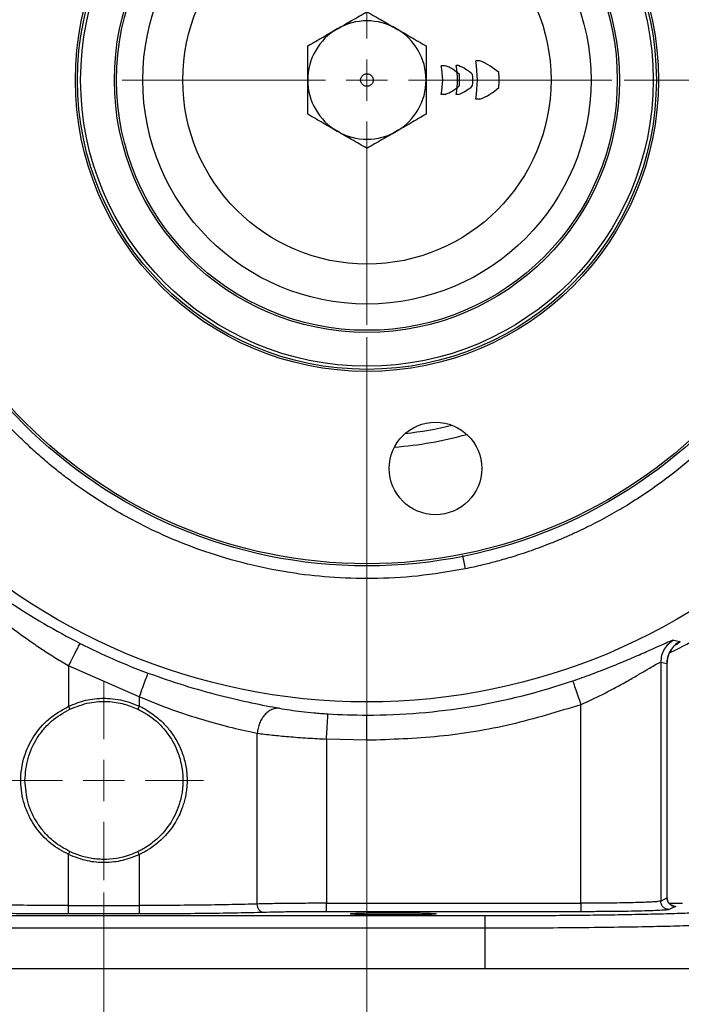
# Model space of a CAD drawing. Header units: inches. Extents: x 0.6 to 16.3, y 0.2 to 11.5.
# Tile 14 of 17: x 11.9 to 14, y 4.4 to 7.5. Entities that reach past the tile are written whole.
import ezdxf

# ---------------------------------------------------------------- set-up
doc = ezdxf.new("R2010")
doc.units = ezdxf.units.IN
doc.header["$MEASUREMENT"] = 0
doc.linetypes.add('CENTERX2', pattern=[0.8, 0.5, -0.1, 0.1, -0.1])
doc.styles.add('SLDTEXTSTYLE0', font='TXT', dxfattribs={"width": 0.75})
doc.dimstyles.new('SLDDIMSTYLE0', dxfattribs={"dimtxt": 0.137795, "dimasz": 0.14, "dimexe": 0, "dimexo": 0.0625, "dimgap": 0.034449, "dimtad": 0, "dimtih": 1, "dimtoh": 1, "dimdec": 1, "dimlfac": 1.5, "dimrnd": 1e-09, "dimzin": 12, "dimdsep": 46, "dimtxsty": 'SLDTEXTSTYLE0', "dimblk1": 'CLOSED', "dimblk2": 'CLOSED', "dimsah": 1, "dimcen": 0.09, "dimadec": 0, "dimazin": 3, "dimtfac": 1, "dimtdec": 1, "dimtofl": 0, "dimtmove": 0, "dimatfit": 3, "dimldrblk": 'CLOSED', "dimfxl": 0, "dimfrac": 2, "dimtolj": 1, "dimtzin": 12, "dimarcsym": 0})
doc.dimstyles.new('SLDDIMSTYLE1', dxfattribs={"dimtxt": 0.137795, "dimasz": 0.14, "dimexe": 0, "dimexo": 0.0625, "dimgap": 0.034449, "dimtad": 0, "dimdec": 1, "dimlfac": 1.5, "dimrnd": 1e-09, "dimzin": 12, "dimdsep": 46, "dimtxsty": 'SLDTEXTSTYLE0', "dimblk1": 'CLOSED', "dimblk2": 'CLOSED', "dimsah": 1, "dimcen": 0.09, "dimadec": 0, "dimazin": 3, "dimtfac": 1, "dimtdec": 1, "dimtofl": 0, "dimtmove": 0, "dimatfit": 3, "dimldrblk": 'CLOSED', "dimfxl": 0, "dimfrac": 2, "dimtolj": 1, "dimtzin": 12, "dimarcsym": 0})
doc.dimstyles.new('SLDDIMSTYLE2', dxfattribs={"dimtxt": 0.137795, "dimasz": 0.14, "dimexe": 0, "dimexo": 0.0625, "dimgap": 0.034449, "dimtad": 0, "dimdec": 1, "dimlfac": 1.5, "dimrnd": 1e-09, "dimzin": 12, "dimdsep": 46, "dimtxsty": 'SLDTEXTSTYLE0', "dimblk1": 'CLOSED', "dimblk2": 'CLOSED', "dimsah": 1, "dimcen": 0.09, "dimadec": 0, "dimazin": 3, "dimtfac": 1, "dimtmove": 0, "dimatfit": 0, "dimldrblk": 'CLOSED', "dimfxl": 0, "dimfrac": 2, "dimtolj": 1, "dimtzin": 12, "dimarcsym": 0})
doc.dimstyles.new('SLDDIMSTYLE3', dxfattribs={"dimtxt": 0.137795, "dimasz": 0.14, "dimexe": 0, "dimexo": 0.0625, "dimgap": 0.034449, "dimtad": 0, "dimdec": 1, "dimlfac": 1.5, "dimrnd": 1e-09, "dimzin": 12, "dimdsep": 46, "dimtxsty": 'SLDTEXTSTYLE0', "dimblk1": 'CLOSED', "dimblk2": 'CLOSED', "dimsah": 1, "dimcen": 0.09, "dimadec": 0, "dimazin": 3, "dimtfac": 1, "dimtofl": 0, "dimtmove": 0, "dimatfit": 3, "dimldrblk": 'CLOSED', "dimfxl": 0, "dimfrac": 2, "dimtolj": 1, "dimtzin": 12, "dimarcsym": 0})

# ---------------------------------------------------------------- blocks, each defined once
blk = doc.blocks.new('_Closed')
at = {"color": 0, "linetype": 'ByBlock', "lineweight": -2}
for p, q in [((-1, 0.166667), (0, 0)), ((-1, 0.166667), (-1, -0.166667)), ((0, 0), (-1, -0.166667)), ((0, 0), (-1, 0))]:
    blk.add_line(p, q, dxfattribs=at)
blk = doc.blocks.new('_D')
at = {"color": 7, "linetype": 'Continuous', "lineweight": 0}
for p, q in [((13.5315, 9.342), (15.7252, 9.342)), ((15.6858, 9.342), (15.6858, 8.7395)), ((15.5331, 8.7115), (15.4911, 8.7115)), ((15.4911, 8.7115), (15.4911, 8.4927)), ((15.8385, 8.7115), (15.8805, 8.7115)), ((15.8805, 8.7115), (15.8805, 8.4927)), ((15.4911, 8.4927), (15.5331, 8.4927)), ((15.8805, 8.4927), (15.8385, 8.4927)), ((15.6858, 4.4723), (15.6858, 8.2866)), ((14.248, 4.4723), (15.7252, 4.4723))]:
    blk.add_line(p, q, dxfattribs=at)
at = {"color": 7, "linetype": 'Continuous', "lineweight": 18, "xscale": 0.14, "yscale": 0.14}
for p, rotation in [((15.6858, 9.342), 90.0000000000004), ((15.6858, 4.4723), 270.0000000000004)]:
    blk.add_blockref('_Closed', p, dxfattribs=dict(at, rotation=rotation))
at = {"color": 7, "linetype": 'Continuous', "lineweight": 18, "char_height": 0.1378, "attachment_point": 1, "style": 'SLDTEXTSTYLE0'}
for s, insert in [('186', (15.5331, 8.6704)), ('7.3', (15.5585, 8.4642))]:
    blk.add_mtext(s, dxfattribs=dict(at, insert=insert))
blk = doc.blocks.new('_D_1')
at = {"color": 7, "linetype": 'Continuous', "lineweight": 0}
for p, q in [((15.0559, 6.6217), (15.0559, 3.0942)), ((12.1692, 4.7136), (12.1692, 3.0942)), ((13.9584, 3.3321), (13.9164, 3.3321)), ((13.9164, 3.3321), (13.9164, 3.1133)), ((14.2638, 3.3321), (14.3058, 3.3321)), ((14.3058, 3.3321), (14.3058, 3.1133)), ((12.1692, 3.1336), (13.7955, 3.1336)), ((15.0559, 3.1336), (14.4267, 3.1336)), ((13.9164, 3.1133), (13.9584, 3.1133)), ((14.3058, 3.1133), (14.2638, 3.1133))]:
    blk.add_line(p, q, dxfattribs=at)
at = {"color": 7, "linetype": 'Continuous', "lineweight": 18, "xscale": 0.14, "yscale": 0.14, "rotation": 180.0000000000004}
blk.add_blockref('_Closed', (12.1692, 3.1336), dxfattribs=at)
at = {"color": 7, "linetype": 'Continuous', "lineweight": 18, "xscale": 0.14, "yscale": 0.14}
blk.add_blockref('_Closed', (15.0559, 3.1336), dxfattribs=at)
at = {"color": 7, "linetype": 'Continuous', "lineweight": 18, "char_height": 0.1378, "attachment_point": 1, "style": 'SLDTEXTSTYLE0'}
for s, insert in [('110', (13.9584, 3.2909)), ('4.3', (13.9838, 3.0848))]:
    blk.add_mtext(s, dxfattribs=dict(at, insert=insert))
blk = doc.blocks.new('_D_2')
at = {"color": 7, "linetype": 'Continuous', "lineweight": 0}
for p, q in [((13.0025, 6.4737), (13.0025, 4.0391)), ((12.1692, 4.7136), (12.1692, 4.0391)), ((12.4435, 4.2769), (12.4015, 4.2769)), ((12.4015, 4.2769), (12.4015, 4.0582)), ((12.6471, 4.2769), (12.6891, 4.2769)), ((12.6891, 4.2769), (12.6891, 4.0582)), ((12.1692, 4.0785), (11.9192, 4.0785)), ((12.4015, 4.0582), (12.4435, 4.0582)), ((12.6891, 4.0582), (12.6471, 4.0582)), ((13.0025, 4.0785), (13.2525, 4.0785))]:
    blk.add_line(p, q, dxfattribs=at)
at = {"color": 7, "linetype": 'Continuous', "lineweight": 18, "xscale": 0.14, "yscale": 0.14}
blk.add_blockref('_Closed', (12.1692, 4.0785, -0.4912), dxfattribs=at)
at = {"color": 7, "linetype": 'Continuous', "lineweight": 18, "xscale": 0.14, "yscale": 0.14, "rotation": 180.0000000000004}
blk.add_blockref('_Closed', (13.0025, 4.0785, -0.4912), dxfattribs=at)
at = {"color": 7, "linetype": 'Continuous', "lineweight": 18, "char_height": 0.1378, "attachment_point": 1, "style": 'SLDTEXTSTYLE0'}
for s, insert in [('32', (12.4435, 4.2358)), ('1.3', (12.4181, 4.0297))]:
    blk.add_mtext(s, dxfattribs=dict(at, insert=insert))
blk = doc.blocks.new('_D_3')
at = {"color": 7, "linetype": 'Continuous', "lineweight": 0}
for p, q in [((13.8175, 7.2887), (15.4061, 7.2887)), ((15.3667, 7.2887), (15.3667, 5.859)), ((15.214, 5.8311), (15.172, 5.8311)), ((15.172, 5.8311), (15.172, 5.6123)), ((15.5194, 5.8311), (15.5614, 5.8311)), ((15.5614, 5.8311), (15.5614, 5.6123)), ((15.172, 5.6123), (15.214, 5.6123)), ((15.5614, 5.6123), (15.5194, 5.6123)), ((15.3667, 4.4723), (15.3667, 5.4061)), ((14.248, 4.4723), (15.4061, 4.4723))]:
    blk.add_line(p, q, dxfattribs=at)
at = {"color": 7, "linetype": 'Continuous', "lineweight": 18, "xscale": 0.14, "yscale": 0.14}
for p, rotation in [((15.3667, 7.2887, -0.4912), 90.0000000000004), ((15.3667, 4.4723, -0.4912), 270.0000000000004)]:
    blk.add_blockref('_Closed', p, dxfattribs=dict(at, rotation=rotation))
at = {"color": 7, "linetype": 'Continuous', "lineweight": 18, "char_height": 0.1378, "attachment_point": 1, "style": 'SLDTEXTSTYLE0'}
for s, insert in [('107', (15.214, 5.7899)), ('4.2', (15.2394, 5.5838))]:
    blk.add_mtext(s, dxfattribs=dict(at, insert=insert))
blk = doc.blocks.new('_D_4')
at = {"color": 7, "linetype": 'Continuous', "lineweight": 0}
for p, q in [((12.1692, 4.7136), (12.1692, 3.6941)), ((14.2525, 4.4329), (14.2525, 3.6941)), ((13.263, 3.9319), (13.221, 3.9319)), ((13.221, 3.9319), (13.221, 3.7132)), ((13.4666, 3.9319), (13.5086, 3.9319)), ((13.5086, 3.9319), (13.5086, 3.7132)), ((12.1692, 3.7335), (13.1002, 3.7335)), ((14.2525, 3.7335), (13.6295, 3.7335)), ((13.221, 3.7132), (13.263, 3.7132)), ((13.5086, 3.7132), (13.4666, 3.7132))]:
    blk.add_line(p, q, dxfattribs=at)
at = {"color": 7, "linetype": 'Continuous', "lineweight": 18, "xscale": 0.14, "yscale": 0.14, "rotation": 180.0000000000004}
blk.add_blockref('_Closed', (12.1692, 3.7335, -0.4912), dxfattribs=at)
at = {"color": 7, "linetype": 'Continuous', "lineweight": 18, "xscale": 0.14, "yscale": 0.14}
blk.add_blockref('_Closed', (14.2525, 3.7335, -0.4912), dxfattribs=at)
at = {"color": 7, "linetype": 'Continuous', "lineweight": 18, "char_height": 0.1378, "attachment_point": 1, "style": 'SLDTEXTSTYLE0'}
for s, insert in [('79', (13.263, 3.8908)), ('3.1', (13.2376, 3.6846))]:
    blk.add_mtext(s, dxfattribs=dict(at, insert=insert))
blk = doc.blocks.new('_D_5')
at = {"color": 7, "linetype": 'Continuous', "lineweight": 0}
for p, q in [((12.1692, 4.7136), (12.1692, 3.6941)), ((10.0859, 4.4329), (10.0859, 3.6941)), ((11.2678, 3.9319), (11.2258, 3.9319)), ((11.2258, 3.9319), (11.2258, 3.7132)), ((11.4714, 3.9319), (11.5134, 3.9319)), ((11.5134, 3.9319), (11.5134, 3.7132)), ((10.0859, 3.7335), (11.1049, 3.7335)), ((12.1692, 3.7335), (11.6342, 3.7335)), ((11.2258, 3.7132), (11.2678, 3.7132)), ((11.5134, 3.7132), (11.4714, 3.7132))]:
    blk.add_line(p, q, dxfattribs=at)
at = {"color": 7, "linetype": 'Continuous', "lineweight": 18, "xscale": 0.14, "yscale": 0.14, "rotation": 180.0000000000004}
blk.add_blockref('_Closed', (10.0859, 3.7335, -0.4912), dxfattribs=at)
at = {"color": 7, "linetype": 'Continuous', "lineweight": 18, "xscale": 0.14, "yscale": 0.14}
blk.add_blockref('_Closed', (12.1692, 3.7335, -0.4912), dxfattribs=at)
at = {"color": 7, "linetype": 'Continuous', "lineweight": 18, "char_height": 0.1378, "attachment_point": 1, "style": 'SLDTEXTSTYLE0'}
for s, insert in [('79', (11.2678, 3.8908)), ('3.1', (11.2423, 3.6846))]:
    blk.add_mtext(s, dxfattribs=dict(at, insert=insert))
blk = doc.blocks.new('_D_6')
at = {"color": 7, "linetype": 'Continuous', "lineweight": 0}
for p, q in [((9.9503, 5.7029), (9.9503, 3.0942)), ((12.1692, 4.7136), (12.1692, 3.0942)), ((10.8228, 3.3321), (10.7808, 3.3321)), ((10.7808, 3.3321), (10.7808, 3.1133)), ((11.0264, 3.3321), (11.0684, 3.3321)), ((11.0684, 3.3321), (11.0684, 3.1133)), ((9.9503, 3.1336), (10.6599, 3.1336)), ((12.1692, 3.1336), (11.1893, 3.1336)), ((10.7808, 3.1133), (10.8228, 3.1133)), ((11.0684, 3.1133), (11.0264, 3.1133))]:
    blk.add_line(p, q, dxfattribs=at)
at = {"color": 7, "linetype": 'Continuous', "lineweight": 18, "xscale": 0.14, "yscale": 0.14, "rotation": 180.0000000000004}
blk.add_blockref('_Closed', (9.9503, 3.1336, -0.4912), dxfattribs=at)
at = {"color": 7, "linetype": 'Continuous', "lineweight": 18, "xscale": 0.14, "yscale": 0.14}
blk.add_blockref('_Closed', (12.1692, 3.1336, -0.4912), dxfattribs=at)
at = {"color": 7, "linetype": 'Continuous', "lineweight": 18, "char_height": 0.1378, "attachment_point": 1, "style": 'SLDTEXTSTYLE0'}
for s, insert in [('85', (10.8228, 3.2909)), ('3.3', (10.7973, 3.0848))]:
    blk.add_mtext(s, dxfattribs=dict(at, insert=insert))
blk = doc.blocks.new('SW_CENTERMARKSYMBOL_0')
at = {"color": 0, "linetype": 'Continuous', "lineweight": 18}
for p, q in [((0, 0.1312), (0, 0.7756)), ((0, 0), (0, 0.0656)), ((-0.1312, 0), (-0.7756, 0)), ((0, 0), (-0.0656, 0)), ((0, 0), (0, -0.0656)), ((0, 0), (0.0656, 0)), ((0.1312, 0), (0.7756, 0)), ((0, -0.1312), (0, -0.7756))]:
    blk.add_line(p, q, dxfattribs=at)
blk = doc.blocks.new('SW_CENTERMARKSYMBOL_1')
at = {"color": 0, "linetype": 'Continuous', "lineweight": 18}
for p, q in [((0, 0.1312), (0, 0.3159)), ((0, 0), (0, 0.0656)), ((-0.1312, 0), (-0.3159, 0)), ((0, 0), (-0.0656, 0)), ((0, 0), (0, -0.0656)), ((0, 0), (0.0656, 0)), ((0.1312, 0), (0.3159, 0)), ((0, -0.1312), (0, -0.3159))]:
    blk.add_line(p, q, dxfattribs=at)

msp = doc.modelspace()

# ---------------------------------------------------------------- linework, layer by layer
at = {"color": 7, "linetype": 'Continuous'}
for p, q in [((13.2502, 7.3341), (13.2382, 7.3341)), ((13.2921, 7.3345), (13.2855, 7.3345)), ((13.3602, 7.3494), (13.3472, 7.3494)), ((13.2502, 7.2433), (13.2382, 7.2433)), ((13.2921, 7.2428), (13.2855, 7.2428)), ((13.3602, 7.2279), (13.3472, 7.2279))]:
    msp.add_line(p, q, dxfattribs=at)
at = {"color": 8, "linetype": 'Continuous', "lineweight": 25}
for p, q in [((13.305, 5.7818), (13.3134, 5.7395)), ((13.9532, 5.4396), (13.9522, 5.4382)), ((13.9532, 4.6963), (13.9516, 4.6967)), ((13.9518, 4.6967), (13.9532, 4.6963))]:
    msp.add_line(p, q, dxfattribs=at)
at = {"color": 7, "linetype": 'Continuous', "lineweight": 25}
for p, q in [((13.9749, 5.5138), (13.9942, 5.5094)), ((12.281, 5.3343), (12.0574, 5.432)), ((12.0574, 5.432), (12.0574, 5.3041)), ((13.9334, 5.4437), (13.9334, 4.6864)), ((13.9334, 5.4437), (13.9532, 5.4396)), ((13.9532, 5.4396), (13.9532, 4.6963)), ((13.9536, 4.6937), (13.9536, 5.4415)), ((12.281, 5.3343), (12.281, 5.3041)), ((13.6804, 4.6795), (13.6804, 5.3089)), ((12.0574, 5.3041), (12.0617, 5.2951)), ((12.6549, 4.6771), (12.6549, 5.2184)), ((12.8743, 5.2), (12.8743, 4.6795)), ((13.0025, 5.196), (12.8743, 5.2)), ((12.0574, 4.8338), (12.0617, 4.8428)), ((12.0574, 4.6725), (12.0574, 4.8338)), ((12.281, 4.8338), (12.281, 4.6725)), ((13.9334, 4.6864), (13.9532, 4.6963)), ((12.0574, 4.6725), (12.281, 4.6725)), ((12.8743, 4.6795), (13.6804, 4.6795)), ((13.6804, 4.6528), (12.8743, 4.6528)), ((13.9798, 4.6696), (13.96, 4.6597)), ((14.0025, 4.6784), (13.9609, 4.6786)), ((10.9619, 4.6404), (13.3765, 4.6404)), ((12.281, 4.6458), (12.0574, 4.6458)), ((13.3765, 4.6004), (10.9619, 4.6004)), ((13.3765, 4.6004), (13.3765, 4.4723)), ((10.9619, 4.4723), (13.3765, 4.4723)), ((13.3765, 4.4723), (14.2087, 4.4723))]:
    msp.add_line(p, q, dxfattribs=at)
at = {"color": 7, "linetype": 'Continuous', "lineweight": 25, "flags": 128}
for points in [[(12.281, 5.3042), (12.2789, 5.2997), (12.2767, 5.2951)], [(12.2767, 4.8428), (12.2789, 4.8382), (12.281, 4.8337)]]:
    msp.add_lwpolyline(points, dxfattribs=at)
at = {"color": 7, "linetype": 'Continuous', "lineweight": 25}
for centre, radius in [((13.0025, 7.2887), 1.9709), ((13.0025, 7.2887), 1.54), ((13.0025, 7.2887), 1.5333), ((13.0025, 7.2887), 0.9237), ((13.0025, 7.2887), 0.917), ((13.0025, 7.2887), 0.907), ((13.0025, 7.2887), 0.8), ((13.0025, 7.2887), 0.7933), ((13.0025, 7.2887), 0.71), ((13.0025, 7.2887), 0.5833), ((13.2196, 6.0577), 0.1467)]:
    msp.add_circle(centre, radius, dxfattribs=at)
at = {"color": 7, "linetype": 'CENTERX2'}
msp.add_circle((13.0025, 7.2887), 0.02, dxfattribs=at)
msp.add_circle((13.0025, 7.2887), 0.02, dxfattribs=at)
msp.add_circle((13.0025, 7.2887), 0.02, dxfattribs=at)
at = {"color": 7, "linetype": 'Continuous', "lineweight": 25}
for radius, start, end in [(0.1875, 60, 120), (0.1875, 120, 180), (0.1875, 0, 60), (0.1875, 180, 240), (0.1875, 300, 0), (0.1875, 240, 300), (1.1667, 274.2713, 285.7287), (2.0034, 243.0222, 249.7354), (2.0127, 270, 288.9009), (2.0127, 266.4856, 270)]:
    msp.add_arc((13.0025, 7.2887), radius, start, end, dxfattribs=at)
at = {"color": 7, "linetype": 'Continuous'}
for centre, radius, start, end in [((13.0025, 7.2887), 0.24, 349.0973, 10.9028), ((13.2066, 7.2119), 0.1298, 46.7606, 70.3498), ((13.0025, 7.2887), 0.2867, 350.7942, 9.2058), ((13.2422, 7.2048), 0.139, 46.8496, 68.9549), ((13.0025, 7.2887), 0.35, 350, 10), ((13.298, 7.1808), 0.1797, 46.9379, 69.7346), ((13.0025, 7.2887), 0.2935, 356.5385, 3.4616), ((13.0025, 7.2887), 0.3352, 357, 3), ((13.0025, 7.2887), 0.4188, 356.7857, 3.2143), ((13.2066, 7.3655), 0.1298, 289.6502, 313.2395), ((13.2422, 7.3725), 0.139, 291.0451, 313.1504), ((13.298, 7.3965), 0.1797, 290.2654, 313.0621)]:
    msp.add_arc(centre, radius, start, end, dxfattribs=at)
at = {"color": 8, "linetype": 'Continuous', "lineweight": 25}
msp.add_arc((13.0025, 7.2887), 1.1267, 276.1672, 283.8329, dxfattribs=at)
at = {"color": 7, "linetype": 'Continuous', "lineweight": 25}
for points, knots in [([(11.4227, 7.2887), (11.426, 7.3575), (11.4327, 7.495), (11.476, 7.6975), (11.5292, 7.8528), (11.5802, 7.9669), (11.6205, 8.0463), (11.6701, 8.1315), (11.7304, 8.2215), (11.8028, 8.3146), (11.8721, 8.391), (11.9328, 8.4502), (11.98, 8.4925), (12.0286, 8.5326), (12.0785, 8.5704), (12.1549, 8.6234), (12.2605, 8.686), (12.3721, 8.7377), (12.4575, 8.7702), (12.5139, 8.7892), (12.5678, 8.8052), (12.6191, 8.8186), (12.6675, 8.8295), (12.7131, 8.8384), (12.7759, 8.8488), (12.8494, 8.8576), (12.9228, 8.8624), (12.9716, 8.8638), (13.0077, 8.8644), (13.0427, 8.8645), (13.0813, 8.8635), (13.1199, 8.8616), (13.1584, 8.8587), (13.1969, 8.8548), (13.2352, 8.8499), (13.2735, 8.8441), (13.3496, 8.8305), (13.4626, 8.8029), (13.6087, 8.7509), (13.7488, 8.6845), (13.8521, 8.622), (13.9225, 8.5726), (13.9677, 8.5385), (14.0196, 8.4961), (14.076, 8.4455), (14.131, 8.3908), (14.1971, 8.3187), (14.2664, 8.2319), (14.332, 8.1346), (14.3719, 8.0664), (14.3948, 8.0239), (14.4062, 8.002), (14.4156, 7.9835), (14.4276, 7.9594), (14.4427, 7.9278), (14.4754, 7.8541), (14.516, 7.7438), (14.5541, 7.5948), (14.5781, 7.4426), (14.5811, 7.34), (14.5826, 7.2887)], [0, 0, 0, 0, 0.041645, 0.083254, 0.124839, 0.140866, 0.158827, 0.178724, 0.200561, 0.224343, 0.250076, 0.262929, 0.27571, 0.28842, 0.301056, 0.313618, 0.344685, 0.375272, 0.387948, 0.39996, 0.411308, 0.421995, 0.432019, 0.441382, 0.450084, 0.470606, 0.486141, 0.494593, 0.500185, 0.507976, 0.515769, 0.523565, 0.531364, 0.539165, 0.546968, 0.554773, 0.56258, 0.59381, 0.625056, 0.656309, 0.687559, 0.697977, 0.708393, 0.721831, 0.738545, 0.754207, 0.768816, 0.797724, 0.821377, 0.839784, 0.845581, 0.85057, 0.85475, 0.858121, 0.866876, 0.875952, 0.906914, 0.937916, 0.968947, 1, 1, 1, 1]), ([(12.9088, 7.451), (12.9239, 7.4598), (12.9557, 7.4781), (12.9864, 7.4959), (13.0025, 7.5052)], [0, 0, 0, 0, 0.476313, 1, 1, 1, 1]), ([(13.0025, 7.5052), (13.0186, 7.4959), (13.0494, 7.4781), (13.0812, 7.4598), (13.0963, 7.451)], [0, 0, 0, 0, 0.523687, 1, 1, 1, 1]), ([(12.815, 7.3969), (12.8311, 7.4062), (12.8619, 7.424), (12.8937, 7.4423), (12.9088, 7.451)], [0, 0, 0, 0, 0.523687, 1, 1, 1, 1]), ([(13.0963, 7.451), (13.1114, 7.4423), (13.1432, 7.424), (13.1739, 7.4062), (13.19, 7.3969)], [0, 0, 0, 0, 0.476313, 1, 1, 1, 1]), ([(12.815, 7.2887), (12.815, 7.3061), (12.815, 7.3428), (12.815, 7.3783), (12.815, 7.3969)], [0, 0, 0, 0, 0.476313, 1, 1, 1, 1]), ([(13.19, 7.3969), (13.19, 7.3783), (13.19, 7.3428), (13.19, 7.3061), (13.19, 7.2887)], [0, 0, 0, 0, 0.523687, 1, 1, 1, 1]), ([(13.3134, 5.7395), (13.2633, 5.7309), (13.1658, 5.7141), (13.0217, 5.7068), (12.8865, 5.711), (12.7483, 5.7271), (12.6106, 5.7556), (12.4769, 5.7967), (12.3615, 5.843), (12.2638, 5.8909), (12.1829, 5.9372), (12.1176, 5.9795), (12.0668, 6.0156), (12.0297, 6.0441), (12.0025, 6.0661), (11.9809, 6.0843), (11.961, 6.1017), (11.9418, 6.119), (11.9233, 6.1363), (11.9054, 6.1535), (11.8683, 6.1904), (11.8187, 6.2439), (11.7612, 6.314), (11.7058, 6.3892), (11.655, 6.4678), (11.6143, 6.5404), (11.5894, 6.5891), (11.5735, 6.6218), (11.5601, 6.6503), (11.5471, 6.6797), (11.5346, 6.7094), (11.5228, 6.7393), (11.5117, 6.7695), (11.4881, 6.8376), (11.4563, 6.9522), (11.4277, 7.116), (11.4243, 7.2311), (11.4227, 7.2887)], [0, 0, 0, 0, 0.054647, 0.10618, 0.154597, 0.199898, 0.255443, 0.305449, 0.349916, 0.388841, 0.422225, 0.450067, 0.472367, 0.489124, 0.50034, 0.509971, 0.519419, 0.528682, 0.537762, 0.546657, 0.555369, 0.593957, 0.624967, 0.652728, 0.694227, 0.725392, 0.742126, 0.752933, 0.764445, 0.775961, 0.78748, 0.799001, 0.810526, 0.822052, 0.8764, 0.938191, 1, 1, 1, 1]), ([(12.815, 7.1804), (12.815, 7.199), (12.815, 7.2345), (12.815, 7.2712), (12.815, 7.2887)], [0, 0, 0, 0, 0.523687, 1, 1, 1, 1]), ([(13.19, 7.2887), (13.19, 7.2712), (13.19, 7.2345), (13.19, 7.199), (13.19, 7.1804)], [0, 0, 0, 0, 0.476313, 1, 1, 1, 1]), ([(14.5826, 7.2887), (14.5817, 7.2483), (14.5801, 7.1728), (14.568, 7.0675), (14.5526, 6.9782), (14.5357, 6.9046), (14.5198, 6.8465), (14.507, 6.8054), (14.4981, 6.7787), (14.4932, 6.7646), (14.4874, 6.7485), (14.4798, 6.7279), (14.4689, 6.7), (14.4576, 6.6728), (14.4461, 6.6464), (14.4344, 6.6208), (14.4225, 6.5959), (14.3938, 6.5384), (14.3488, 6.4589), (14.2854, 6.3647), (14.2434, 6.3102), (14.2215, 6.2835), (14.2181, 6.2794), (14.2089, 6.2684), (14.1912, 6.2476), (14.1613, 6.2144), (14.1142, 6.1652), (14.0449, 6.0998), (13.9472, 6.0201), (13.8616, 5.9619), (13.7993, 5.9247), (13.7703, 5.9082), (13.7403, 5.8919), (13.7095, 5.876), (13.6777, 5.8606), (13.645, 5.8455), (13.6114, 5.831), (13.568, 5.8134), (13.5167, 5.7945), (13.4606, 5.7763), (13.4124, 5.7626), (13.3735, 5.7527), (13.3415, 5.7453), (13.3225, 5.7414), (13.3134, 5.7395)], [0, 0, 0, 0, 0.0557735, 0.1045539, 0.1463402, 0.1811314, 0.2089266, 0.2297254, 0.2407327, 0.2478041, 0.2503317, 0.2644201, 0.2782377, 0.2917844, 0.3050602, 0.3180652, 0.3307995, 0.343263, 0.406954, 0.4569115, 0.5003478, 0.5021055, 0.5045931, 0.5078106, 0.5218421, 0.5424419, 0.5696092, 0.6160428, 0.6741429, 0.7439031, 0.7590299, 0.7744498, 0.790163, 0.8061695, 0.8224695, 0.8390631, 0.8559504, 0.8731316, 0.9038145, 0.9315308, 0.9546576, 0.973194, 0.9871392, 1, 1, 1, 1]), ([(12.9088, 7.1263), (12.8937, 7.135), (12.8619, 7.1534), (12.8311, 7.1711), (12.815, 7.1804)], [0, 0, 0, 0, 0.476313, 1, 1, 1, 1]), ([(13.19, 7.1804), (13.1739, 7.1711), (13.1432, 7.1534), (13.1114, 7.135), (13.0963, 7.1263)], [0, 0, 0, 0, 0.523687, 1, 1, 1, 1]), ([(13.0025, 7.0722), (12.9864, 7.0815), (12.9557, 7.0992), (12.9239, 7.1176), (12.9088, 7.1263)], [0, 0, 0, 0, 0.523687, 1, 1, 1, 1]), ([(13.0963, 7.1263), (13.0812, 7.1176), (13.0494, 7.0992), (13.0186, 7.0815), (13.0025, 7.0722)], [0, 0, 0, 0, 0.476313, 1, 1, 1, 1]), ([(11.6837, 5.772), (11.7114, 5.7498), (11.7668, 5.7055), (11.8672, 5.6347), (11.9762, 5.5657), (12.0549, 5.5239), (12.0937, 5.5033)], [0, 0, 0, 0, 0.251703, 0.50211, 0.754105, 1, 1, 1, 1]), ([(11.69, 5.7117), (11.6966, 5.7054), (11.7101, 5.6927), (11.7317, 5.6729), (11.7538, 5.6532), (11.7772, 5.6329), (11.8034, 5.6107), (11.83, 5.5892), (11.8616, 5.5643), (11.8955, 5.5388), (11.9354, 5.5103), (11.9752, 5.4832), (12.0159, 5.457), (12.0439, 5.4402), (12.0574, 5.432)], [0, 0, 0, 0, 0.068875, 0.140681, 0.211146, 0.277215, 0.352453, 0.440802, 0.500774, 0.61073, 0.70758, 0.803774, 0.904773, 1, 1, 1, 1]), ([(13.9613, 5.4732), (13.9628, 5.4739), (14.0331, 5.5063), (14.0973, 5.55), (14.1601, 5.5927)], [0, 0, 0, 0, 0.0214292, 1, 1, 1, 1]), ([(13.6545, 5.3845), (13.6743, 5.3915), (13.7141, 5.4054), (13.7714, 5.4275), (13.825, 5.4495), (13.873, 5.4704), (13.9139, 5.4888), (13.9457, 5.5031), (13.968, 5.5127), (13.9726, 5.5135), (13.9749, 5.5138)], [0, 0, 0, 0, 0.122122, 0.245216, 0.369509, 0.493397, 0.62032, 0.745244, 0.873132, 1, 1, 1, 1]), ([(13.9749, 5.5138), (13.9689, 5.5099), (13.957, 5.5021), (13.9438, 5.4849), (13.9351, 5.4651), (13.934, 5.4509), (13.9334, 5.4437)], [0, 0, 0, 0, 0.25004, 0.5, 0.74996, 1, 1, 1, 1]), ([(13.9942, 5.5094), (13.9883, 5.5055), (13.9765, 5.4976), (13.9635, 5.4805), (13.9549, 5.4608), (13.9538, 5.4467), (13.9532, 5.4396)], [0, 0, 0, 0, 0.2500391, 0.5, 0.7499609, 1, 1, 1, 1]), ([(13.9536, 5.4384), (13.9537, 5.442), (13.9539, 5.4493), (13.9558, 5.4587), (13.9581, 5.4659), (13.9603, 5.4714), (13.9629, 5.4766), (13.9665, 5.4826), (13.9681, 5.4849), (13.9692, 5.4864)], [0, 0, 0, 0, 0.157273, 0.31546, 0.400538, 0.495911, 0.607785, 0.741661, 1, 1, 1, 1]), ([(13.6804, 5.3089), (13.6904, 5.3135), (13.7097, 5.3223), (13.7405, 5.3373), (13.7694, 5.352), (13.7947, 5.3655), (13.8156, 5.377), (13.8341, 5.3874), (13.8583, 5.4014), (13.8849, 5.4172), (13.9101, 5.4322), (13.9279, 5.4424), (13.9316, 5.4433), (13.9334, 5.4437)], [0, 0, 0, 0, 0.080468, 0.154741, 0.252772, 0.324881, 0.379624, 0.446729, 0.506156, 0.631549, 0.755609, 0.87815, 1, 1, 1, 1]), ([(12.3087, 5.4093), (12.3471, 5.3958), (12.4236, 5.3689), (12.5358, 5.3378), (12.6407, 5.3135), (12.6974, 5.3029), (12.7257, 5.2976)], [0, 0, 0, 0, 0.249861, 0.496201, 0.747745, 1, 1, 1, 1]), ([(13.6545, 5.3845), (13.655, 5.383), (13.656, 5.3801), (13.662, 5.3627), (13.6705, 5.3379), (13.6771, 5.3185), (13.6804, 5.3089)], [0, 0, 0, 0, 0.250161, 0.5, 0.749839, 1, 1, 1, 1]), ([(12.0574, 5.3041), (12.0754, 5.3112), (12.1112, 5.3255), (12.1538, 5.3297), (12.1986, 5.3287), (12.2372, 5.3225), (12.2691, 5.3091), (12.281, 5.3041)], [0, 0, 0, 0, 0.2500373, 0.4999382, 0.5491735, 0.8329656, 1, 1, 1, 1]), ([(12.0617, 5.295), (12.082, 5.3029), (12.1206, 5.3178), (12.1799, 5.3208), (12.2321, 5.3134), (12.2624, 5.3009), (12.2767, 5.295)], [0, 0, 0, 0, 0.292468, 0.556651, 0.792507, 1, 1, 1, 1]), ([(12.281, 5.3343), (12.3151, 5.3204), (12.3831, 5.2926), (12.4837, 5.2603), (12.5779, 5.235), (12.6292, 5.2239), (12.6549, 5.2184)], [0, 0, 0, 0, 0.251357, 0.501482, 0.750991, 1, 1, 1, 1]), ([(13.6804, 5.3089), (13.6071, 5.2864), (13.4603, 5.2415), (13.2326, 5.2036), (13.0792, 5.1985), (13.0025, 5.196)], [0, 0, 0, 0, 0.333253, 0.666737, 1, 1, 1, 1]), ([(12.0574, 4.8338), (12.0383, 4.8444), (11.9961, 4.868), (11.947, 4.9233), (11.9139, 4.9918), (11.9019, 5.0683), (11.913, 5.143), (11.9448, 5.2103), (11.9919, 5.2667), (12.0355, 5.2916), (12.0574, 5.3041)], [0, 0, 0, 0, 0.110551, 0.244371, 0.370139, 0.495451, 0.631591, 0.746448, 0.872796, 1, 1, 1, 1]), ([(11.9189, 5.0689), (11.9208, 5.0925), (11.9247, 5.14), (11.9486, 5.1905), (11.968, 5.2181), (11.9824, 5.2362), (12.0092, 5.2648), (12.0412, 5.2832), (12.0617, 5.295)], [0, 0, 0, 0, 0.249197, 0.502681, 0.584823, 0.610265, 0.750235, 1, 1, 1, 1]), ([(12.2767, 5.295), (12.287, 5.2895), (12.3184, 5.273), (12.3644, 5.2312), (12.3982, 5.1763), (12.4145, 5.1243), (12.4192, 5.0917), (12.4195, 5.0732), (12.4195, 5.0689)], [0, 0, 0, 0, 0.124318, 0.375509, 0.652352, 0.803686, 0.954967, 1, 1, 1, 1]), ([(12.281, 5.3041), (12.2816, 5.3039), (12.2904, 5.3001), (12.3056, 5.2918), (12.3255, 5.278), (12.3472, 5.2608), (12.3701, 5.2381), (12.3934, 5.2068), (12.4127, 5.1708), (12.4241, 5.1368), (12.4298, 5.1086), (12.4319, 5.0914), (12.4326, 5.0801), (12.4326, 5.0742), (12.4326, 5.0647), (12.4326, 5.0505), (12.4303, 5.0319), (12.4265, 5.0139), (12.4221, 4.9962), (12.4159, 4.9772), (12.4062, 4.9547), (12.3851, 4.9172), (12.3527, 4.8799), (12.317, 4.8535), (12.2956, 4.8408), (12.2857, 4.836), (12.281, 4.8338)], [0, 0, 0, 0, 0.003393, 0.048395, 0.087392, 0.12616, 0.188814, 0.251326, 0.324312, 0.395893, 0.433217, 0.469857, 0.48354, 0.490264, 0.500135, 0.531218, 0.562306, 0.594885, 0.624441, 0.654733, 0.696288, 0.749056, 0.873913, 0.944353, 0.973661, 1, 1, 1, 1]), ([(12.7257, 5.2976), (12.7216, 5.2977), (12.7134, 5.2979), (12.701, 5.2939), (12.6892, 5.287), (12.6785, 5.2772), (12.6693, 5.2648), (12.6622, 5.2505), (12.657, 5.2348), (12.6556, 5.2239), (12.6549, 5.2184)], [0, 0, 0, 0, 0.125047, 0.250214, 0.375281, 0.5, 0.624719, 0.749786, 0.874953, 1, 1, 1, 1]), ([(12.7257, 5.2976), (12.7363, 5.2958), (12.7567, 5.2923), (12.7943, 5.2873), (12.8351, 5.2829), (12.8642, 5.2808), (12.8792, 5.2798)], [0, 0, 0, 0, 0.261294, 0.502847, 0.743721, 1, 1, 1, 1]), ([(12.8743, 5.2), (12.8749, 5.2102), (12.8761, 5.2306), (12.8777, 5.2567), (12.8789, 5.2751), (12.8791, 5.2782), (12.8792, 5.2798)], [0, 0, 0, 0, 0.250161, 0.5, 0.749839, 1, 1, 1, 1]), ([(13.0025, 5.196), (13.0025, 5.2071), (13.0025, 5.2302), (13.0025, 5.2567), (13.0025, 5.2725), (13.0025, 5.2749), (13.0025, 5.276)], [0, 0, 0, 0, 0.270699, 0.562316, 0.789298, 1, 1, 1, 1]), ([(12.6549, 5.2184), (12.6703, 5.2165), (12.6996, 5.2129), (12.7548, 5.2076), (12.8131, 5.2031), (12.8545, 5.201), (12.8743, 5.2)], [0, 0, 0, 0, 0.261689, 0.499548, 0.761503, 1, 1, 1, 1]), ([(12.0617, 4.8428), (12.0435, 4.8532), (12.0138, 4.8699), (11.9809, 4.9027), (11.9513, 4.9418), (11.9249, 4.997), (11.9209, 5.045), (11.9189, 5.0689)], [0, 0, 0, 0, 0.221372, 0.359742, 0.492464, 0.746147, 1, 1, 1, 1]), ([(12.4195, 5.0689), (12.4195, 5.066), (12.4195, 5.0616), (12.4192, 5.0565), (12.4191, 5.0543), (12.4191, 5.0536), (12.4191, 5.0535), (12.4191, 5.0535), (12.4191, 5.0534), (12.419, 5.0529), (12.4189, 5.051), (12.4185, 5.0463), (12.4181, 5.0417), (12.4177, 5.0385), (12.4177, 5.0382), (12.4176, 5.0381), (12.4176, 5.038), (12.4176, 5.0378), (12.4175, 5.0369), (12.417, 5.0331), (12.4147, 5.018), (12.4084, 4.9923), (12.391, 4.9488), (12.3633, 4.9073), (12.3253, 4.8718), (12.2976, 4.8532), (12.2808, 4.8449), (12.2767, 4.8428)], [0, 0, 0, 0, 0.030964, 0.046443, 0.054183, 0.054424, 0.054545, 0.054606, 0.054848, 0.055815, 0.059685, 0.075164, 0.106128, 0.108063, 0.10903, 0.109272, 0.109393, 0.109878, 0.111813, 0.119553, 0.150515, 0.274651, 0.398809, 0.648906, 0.800287, 0.951588, 1, 1, 1, 1]), ([(12.2767, 4.8428), (12.2677, 4.839), (12.2333, 4.8241), (12.1882, 4.8173), (12.1501, 4.8192), (12.1262, 4.8218), (12.0971, 4.8279), (12.073, 4.838), (12.0617, 4.8428)], [0, 0, 0, 0, 0.131859, 0.507812, 0.600889, 0.647401, 0.834031, 1, 1, 1, 1]), ([(12.281, 4.8338), (12.2635, 4.8268), (12.2285, 4.8128), (12.1725, 4.8069), (12.114, 4.8116), (12.0772, 4.826), (12.0574, 4.8338)], [0, 0, 0, 0, 0.244215, 0.488289, 0.725313, 1, 1, 1, 1]), ([(13.9334, 4.6864), (13.9315, 4.6859), (13.9281, 4.685), (13.9134, 4.6838), (13.8965, 4.6829), (13.877, 4.6821), (13.851, 4.6813), (13.8166, 4.6806), (13.7729, 4.6799), (13.7271, 4.6795), (13.6958, 4.6795), (13.6804, 4.6795)], [0, 0, 0, 0, 0.135614, 0.240666, 0.332543, 0.419045, 0.500173, 0.629903, 0.756449, 0.879814, 1, 1, 1, 1]), ([(13.9722, 4.6716), (13.9723, 4.6716), (13.9724, 4.6716), (13.9707, 4.672), (13.968, 4.6731), (13.9647, 4.6749), (13.9615, 4.6775), (13.9579, 4.6817), (13.9544, 4.6881), (13.9538, 4.6939), (13.9535, 4.6967)], [0, 0, 0, 0, 0.127932, 0.288287, 0.415205, 0.521347, 0.6149, 0.700492, 0.855264, 1, 1, 1, 1]), ([(12.0574, 4.6458), (12.0381, 4.6458), (11.997, 4.6459), (11.9412, 4.6461), (11.8911, 4.6465), (11.8506, 4.6469), (11.8071, 4.6474), (11.761, 4.6482), (11.7099, 4.6492), (11.6796, 4.65), (11.6636, 4.6504)], [0, 0, 0, 0, 0.130296, 0.277241, 0.38091, 0.481838, 0.568689, 0.7055, 0.843683, 1, 1, 1, 1]), ([(12.0574, 4.6725), (12.0225, 4.6725), (11.9521, 4.6726), (11.8522, 4.6736), (11.7592, 4.675), (11.7092, 4.6764), (11.6835, 4.6771)], [0, 0, 0, 0, 0.2481, 0.499972, 0.743488, 1, 1, 1, 1]), ([(12.6549, 4.6771), (12.6292, 4.6764), (12.5792, 4.675), (12.4862, 4.6736), (12.3863, 4.6726), (12.3159, 4.6725), (12.281, 4.6725)], [0, 0, 0, 0, 0.256482, 0.500028, 0.751903, 1, 1, 1, 1]), ([(12.6748, 4.6504), (12.6488, 4.6498), (12.5963, 4.6484), (12.4983, 4.6469), (12.3918, 4.646), (12.3176, 4.6459), (12.281, 4.6458)], [0, 0, 0, 0, 0.247212, 0.500026, 0.752825, 1, 1, 1, 1]), ([(12.8743, 4.6795), (12.8546, 4.6794), (12.8146, 4.6794), (12.7563, 4.6789), (12.7006, 4.6782), (12.6703, 4.6775), (12.6549, 4.6771)], [0, 0, 0, 0, 0.238014, 0.484017, 0.738012, 1, 1, 1, 1]), ([(12.6748, 4.6504), (12.6723, 4.6509), (12.6671, 4.6519), (12.6605, 4.658), (12.656, 4.6668), (12.6553, 4.6737), (12.6549, 4.6771)], [0, 0, 0, 0, 0.250173, 0.500005, 0.749836, 1, 1, 1, 1]), ([(12.8743, 4.6528), (12.8557, 4.6528), (12.8181, 4.6527), (12.7642, 4.6522), (12.7146, 4.6515), (12.688, 4.6508), (12.6748, 4.6504)], [0, 0, 0, 0, 0.247175, 0.499974, 0.752788, 1, 1, 1, 1]), ([(13.3765, 4.6404), (13.4078, 4.6404), (13.4714, 4.6404), (13.5666, 4.6409), (13.6619, 4.6417), (13.755, 4.6428), (13.8434, 4.6443), (13.9242, 4.646), (13.9954, 4.648), (14.0555, 4.6503), (14.1031, 4.6526), (14.1376, 4.6551), (14.1605, 4.6576), (14.166, 4.6592), (14.1687, 4.66)], [0, 0, 0, 0, 0.078011, 0.158258, 0.240636, 0.326184, 0.412683, 0.499946, 0.587193, 0.673703, 0.75929, 0.841671, 0.921953, 1, 1, 1, 1]), ([(13.96, 4.6597), (13.9583, 4.6593), (13.9548, 4.6584), (13.9375, 4.6571), (13.9108, 4.6559), (13.8744, 4.6548), (13.8305, 4.6539), (13.7817, 4.6532), (13.7311, 4.6529), (13.697, 4.6528), (13.6804, 4.6528)], [0, 0, 0, 0, 0.117095, 0.240726, 0.369129, 0.500054, 0.63097, 0.759348, 0.882944, 1, 1, 1, 1]), ([(13.0859, 4.6424), (13.0688, 4.6424), (13.0426, 4.6425), (13.011, 4.6429), (12.9893, 4.6434), (12.9716, 4.644), (12.9552, 4.6448), (12.9469, 4.6459), (12.9552, 4.6471), (12.9716, 4.6479), (12.9893, 4.6485), (13.011, 4.6489), (13.0426, 4.6494), (13.0688, 4.6494), (13.0859, 4.6495)], [0, 0, 0, 0, 0.1197093, 0.1841549, 0.2499722, 0.3157942, 0.3802525, 0.5, 0.6197475, 0.6842058, 0.7500278, 0.8158451, 0.8802907, 1, 1, 1, 1]), ([(13.0859, 4.6495), (13.1029, 4.6494), (13.1292, 4.6494), (13.1608, 4.6489), (13.1825, 4.6485), (13.2001, 4.6479), (13.2165, 4.6471), (13.2248, 4.6459), (13.2165, 4.6448), (13.2001, 4.644), (13.1825, 4.6434), (13.1608, 4.6429), (13.1292, 4.6425), (13.1029, 4.6424), (13.0859, 4.6424)], [0, 0, 0, 0, 0.119709, 0.184155, 0.249972, 0.315794, 0.380253, 0.5, 0.619747, 0.684206, 0.750028, 0.815845, 0.880291, 1, 1, 1, 1]), ([(14.2087, 4.6201), (14.2056, 4.6192), (14.1999, 4.6176), (14.1817, 4.6157), (14.1659, 4.6145), (14.1552, 4.6137), (14.1441, 4.613), (14.1328, 4.6124), (14.1105, 4.6113), (14.0735, 4.6097), (14.0225, 4.608), (13.9746, 4.6067), (13.9324, 4.6056), (13.8666, 4.6043), (13.7717, 4.6028), (13.6434, 4.6014), (13.5106, 4.6005), (13.4209, 4.6004), (13.3765, 4.6004)], [0, 0, 0, 0, 0.082064, 0.15481, 0.181308, 0.206313, 0.229825, 0.251844, 0.27237, 0.351197, 0.426194, 0.474076, 0.520255, 0.56473, 0.677215, 0.787254, 0.894849, 1, 1, 1, 1])]:
    msp.add_open_spline(points, degree=3, knots=knots, dxfattribs=at)
for points in [[(12.0574, 5.432), (12.0621, 5.4412), (12.0714, 5.4594), (12.0832, 5.4827), (12.0917, 5.4993), (12.093, 5.502), (12.0937, 5.5033)], [(12.3087, 5.4093), (12.3081, 5.4079), (12.3071, 5.4051), (12.3006, 5.3876), (12.2916, 5.3631), (12.2845, 5.3439), (12.281, 5.3343)], [(13.96, 4.6597), (13.9565, 4.6601), (13.9496, 4.661), (13.9408, 4.6671), (13.9346, 4.6759), (13.9338, 4.6829), (13.9334, 4.6864)], [(13.9532, 4.6963), (13.9536, 4.6928), (13.9544, 4.6858), (13.9606, 4.677), (13.9694, 4.6709), (13.9763, 4.67), (13.9798, 4.6696)], [(12.0574, 4.6458), (12.0574, 4.6463), (12.0574, 4.6472), (12.0574, 4.6534), (12.0574, 4.6622), (12.0574, 4.669), (12.0574, 4.6725)], [(12.281, 4.6725), (12.281, 4.669), (12.281, 4.6622), (12.281, 4.6534), (12.281, 4.6472), (12.281, 4.6463), (12.281, 4.6458)], [(12.8743, 4.6528), (12.8743, 4.6533), (12.8743, 4.6542), (12.8743, 4.6604), (12.8743, 4.6691), (12.8743, 4.676), (12.8743, 4.6795)], [(13.6804, 4.6795), (13.6804, 4.676), (13.6804, 4.6691), (13.6804, 4.6604), (13.6804, 4.6542), (13.6804, 4.6533), (13.6804, 4.6528)], [(13.3765, 4.6404), (13.3765, 4.6396), (13.3765, 4.6382), (13.3765, 4.6289), (13.3765, 4.6158), (13.3765, 4.6055), (13.3765, 4.6004)]]:
    msp.add_open_spline(points, degree=3, dxfattribs=at)
at = {"color": 8, "linetype": 'Continuous', "lineweight": 25}
for points, knots in [([(13.9942, 5.5094), (13.9944, 5.5082), (13.9946, 5.5066), (13.9794, 5.4968), (13.9752, 5.4941)], [0, 0, 0, 0, 0.722316, 1, 1, 1, 1]), ([(13.9703, 4.6718), (13.9718, 4.6717), (13.9815, 4.671), (13.9806, 4.6703), (13.9798, 4.6696)], [0, 0, 0, 0, 0.152627, 1, 1, 1, 1])]:
    msp.add_open_spline(points, degree=3, knots=knots, dxfattribs=at)

# ---------------------------------------------------------------- block references
at = {"color": 7, "linetype": 'Continuous', "lineweight": 0}
for name, p in [('SW_CENTERMARKSYMBOL_0', (13.0025, 7.2887)), ('SW_CENTERMARKSYMBOL_1', (12.1692, 5.0689))]:
    msp.add_blockref(name, p, dxfattribs=at)

# ---------------------------------------------------------------- dimensions: what is measured, and where the dimension line sits
at = {"color": 7, "linetype": 'Continuous', "lineweight": 18}
for base, p1, picture, middle in [((15.6858, 4.4723), (13.4921, 9.342), '_D', (15.6858, 8.513)), ((15.3667, 4.4723), (13.7782, 7.2887), '_D_3', (15.3667, 5.6326))]:
    dim = msp.add_linear_dim(base=base, p1=p1, p2=(14.2087, 4.4723), angle=90, dimstyle='SLDDIMSTYLE0', dxfattribs=at)
    dim.commit()
    dim.dimension.update_dxf_attribs({"geometry": picture, "text_midpoint": middle, "dimtype": 160})
for base, p1, p2, dimstyle, picture, middle in [((12.1692, 3.1336), (15.0559, 6.6611), (12.1692, 4.753), 'SLDDIMSTYLE1', '_D_1', (14.1111, 3.1336)), ((12.169207, 4.078484), (13.002541, 6.513051), (12.169207, 4.752987), 'SLDDIMSTYLE2', '_D_2', (12.545322, 4.078484)), ((12.1692, 3.1336), (9.9503, 5.7423), (12.1692, 4.753), 'SLDDIMSTYLE1', '_D_6', (10.9246, 3.1336)), ((12.1692, 3.7335), (10.0859, 4.4723), (12.1692, 4.753), 'SLDDIMSTYLE1', '_D_5', (11.3696, 3.7335)), ((12.1692, 3.7335), (14.2525, 4.4723), (12.1692, 4.753), 'SLDDIMSTYLE3', '_D_4', (13.3648, 3.7335))]:
    dim = msp.add_linear_dim(base=base, p1=p1, p2=p2, dimstyle=dimstyle, dxfattribs=at)
    dim.commit()
    dim.dimension.update_dxf_attribs({"geometry": picture, "text_midpoint": middle, "dimtype": 160})

doc.saveas('drawing.dxf')
